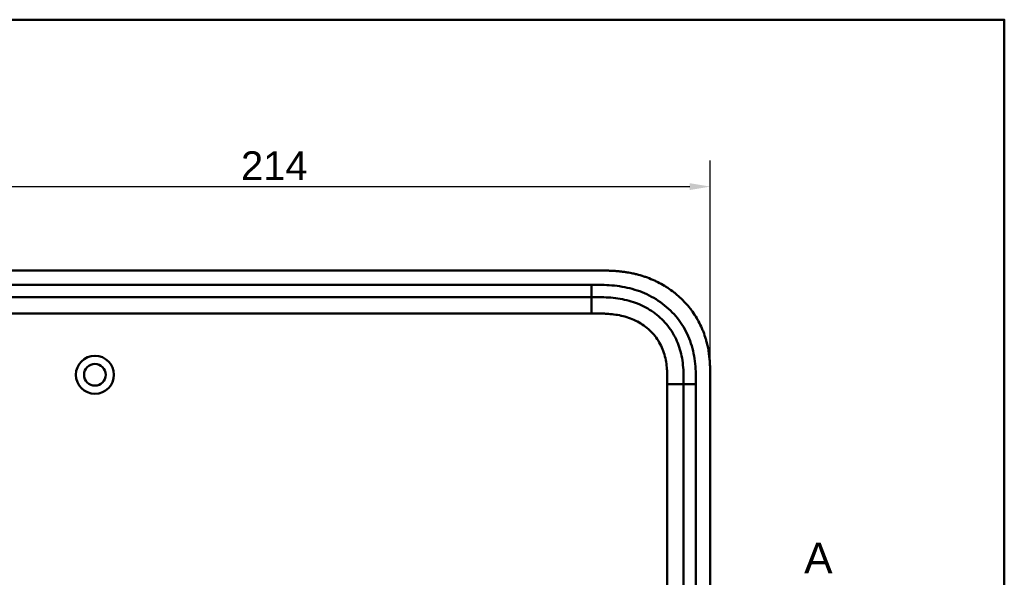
# Model space of a CAD drawing. Header units: millimetres. Extents: x 20 to 833, y 20 to 574.
# Tile 20 of 20: x 579 to 820, y 438 to 574. Entities that reach past the tile are written whole.
import ezdxf

# ---------------------------------------------------------------- set-up
doc = ezdxf.new("R2010")
doc.units = ezdxf.units.MM
doc.header["$LTSCALE"] = 2
for name, color, linetype, lineweight in [('Bemaßungen(DIN)', 7, 'Continuous', 25), ('Schnittansichtslinien(DIN)', 7, 'Continuous', 70), ('Sichtbare Kanten(DIN)', 7, 'Continuous', 50), ('Sichtbare tangentiale Kanten(DIN)', 7, 'Continuous', 50), ('Skizziergeometrie(DIN)', 7, 'Continuous', 50)]:
    doc.layers.add(name, color=color, linetype=linetype, lineweight=lineweight)
doc.styles.add('Aktuell-DINGroßer Text', font='arial.ttf')
doc.styles.add('STANDARD-DIN~0', font='arial.ttf')
doc.dimstyles.new('CAD-LAN', dxfattribs={"dimscale": 2, "dimtxt": 3.5, "dimasz": 2.5, "dimexe": 3.175, "dimexo": 0, "dimgap": 0.8, "dimtad": 1, "dimrnd": 1e-08, "dimtxsty": 'STANDARD-DIN~0', "dimcen": 0.09, "dimdle": 10, "dimclrd": 250, "dimclre": 250, "dimclrt": 250, "dimadec": 0, "dimazin": 2, "dimtfac": 1, "dimtmove": 0, "dimatfit": 3, "dimfxl": 1, "dimtolj": 1, "dimtzin": 0, "dimlwd": 25, "dimlwe": 25, "dimarcsym": 0})

# ---------------------------------------------------------------- blocks, each defined once
blk = doc.blocks.new('Ränder Standardrahmen')
at = {"layer": 'Skizziergeometrie(DIN)', "flags": 128}
blk.add_lwpolyline([(10, 10), (10, 287), (410, 287), (410, 10), (10, 10)], dxfattribs=at)
blk = doc.blocks.new('*D21')
at = {"layer": 'Bemaßungen(DIN)', "color": 250, "linetype": 'Continuous', "lineweight": 25, "true_color": 0x3f3f3f, "transparency": 16777216}
for p, q in [((534.07, 485.9), (534.07, 539.54)), ((748.07, 485.9), (748.07, 539.54)), ((539.07, 533.19), (743.07, 533.19))]:
    blk.add_line(p, q, dxfattribs=at)
at = {"layer": 'Bemaßungen(DIN)', "color": 250, "linetype": 'Continuous', "true_color": 0x3f3f3f, "transparency": 16777216}
for points in [[(539.07, 534.03), (539.07, 532.36), (534.07, 533.19)], [(743.07, 534.03), (743.07, 532.36), (748.07, 533.19)]]:
    blk.add_solid(points, dxfattribs=at)
at = {"layer": 'Defpoints', "color": 0, "linetype": 'Continuous', "transparency": 16777216}
for p in [(748.07, 533.19), (534.07, 485.9), (748.07, 485.9)]:
    blk.add_point(p, dxfattribs=at)
at = {"layer": 'Bemaßungen(DIN)', "color": 250, "linetype": 'Continuous', "lineweight": 25, "true_color": 0x3f3f3f, "transparency": 16777216, "insert": (633.29, 541.82), "char_height": 7, "attachment_point": 1, "style": 'STANDARD-DIN~0'}
blk.add_mtext('\\A1;214', dxfattribs=at)
blk = doc.blocks.new('2DTransSchnitt0')
at = {"layer": 'Schnittansichtslinien(DIN)', "insert": (385.52, 219.33), "char_height": 3.73, "attachment_point": 7, "style": 'Aktuell-DINGroßer Text'}
blk.add_mtext('A', dxfattribs=at)

msp = doc.modelspace()

# ---------------------------------------------------------------- linework, layer by layer
at = {"layer": 'Sichtbare Kanten(DIN)'}
for p, q in [((720.033, 512.681), (561.111, 512.681)), ((719.034, 506.181), (574.11, 506.181)), ((741.572, 295.466), (741.572, 484.897)), ((748.072, 294.466), (748.072, 485.897))]:
    msp.add_line(p, q, dxfattribs=at)
for radius in [4.65, 2.65]:
    msp.add_circle((597.572, 487.181), radius, dxfattribs=at)
for points, knots in [([(748.072, 485.897), (748.072, 486.196), (748.072, 486.794), (748.066, 487.548), (748.054, 488.304), (748.036, 488.913), (748.002, 489.676), (747.964, 490.288), (747.889, 491.206), (747.787, 492.126), (747.576, 493.504), (747.321, 494.721), (746.914, 496.224), (746.514, 497.407), (745.922, 498.851), (745.376, 499.976), (744.606, 501.334), (743.921, 502.379), (742.987, 503.628), (742.179, 504.58), (741.098, 505.703), (740.181, 506.548), (738.973, 507.531), (737.962, 508.259), (736.647, 509.092), (735.558, 509.695), (734.156, 510.368), (733.006, 510.842), (731.539, 511.351), (730.346, 511.692), (728.989, 512.005), (728.078, 512.175), (727.163, 512.316), (726.552, 512.396), (725.789, 512.479), (725.178, 512.534), (724.415, 512.588), (723.806, 512.62), (722.893, 512.656), (721.682, 512.681), (720.631, 512.682), (720.033, 512.681)], [0.00000945, 0.00000945, 0.00000945, 0.00000945, 0.02084254, 0.04167563, 0.05209218, 0.07292527, 0.08334182, 0.10417491, 0.11459146, 0.14584109, 0.16667419, 0.20834037, 0.22917346, 0.27083965, 0.29167274, 0.33333892, 0.35417201, 0.3958382, 0.41667129, 0.45833747, 0.47917057, 0.52083675, 0.54166984, 0.58333603, 0.60416912, 0.6458353, 0.66666839, 0.70833458, 0.72916767, 0.77083385, 0.79166695, 0.82291658, 0.83333313, 0.85416622, 0.86458277, 0.88541586, 0.89583241, 0.9166655, 0.92708204, 0.95833168, 0.99999787, 0.99999787, 0.99999787, 0.99999787]), ([(741.572, 484.897), (741.572, 485.697), (741.57, 487.281), (741.44, 489.587), (741.11, 491.804), (740.363, 494.633), (738.804, 497.912), (735.973, 501.254), (732.389, 503.797), (728.955, 505.159), (726.038, 505.797), (723.772, 506.073), (721.435, 506.18), (719.839, 506.181), (719.034, 506.181)], [41.2275228, 41.2275228, 41.2275228, 41.2275228, 41.4710255, 41.7145268, 41.9580281, 42.2015293, 42.6885319, 43.1755344, 43.662537, 44.1495395, 44.3930408, 44.6365421, 44.8800433, 45.1235454, 45.1235454, 45.1235454, 45.1235454])]:
    msp.add_open_spline(points, degree=3, knots=knots, dxfattribs=at)
at = {"layer": 'Sichtbare tangentiale Kanten(DIN)'}
for p, q in [((574.11, 509.181), (719.034, 509.181)), ((719.034, 506.181), (719.034, 509.181)), ((719.034, 506.181), (719.034, 502.181)), ((719.034, 502.181), (574.11, 502.181)), ((737.572, 295.466), (737.572, 484.897)), ((737.572, 484.897), (741.572, 484.897)), ((741.572, 484.897), (744.572, 484.897)), ((744.572, 484.897), (744.572, 295.466))]:
    msp.add_line(p, q, dxfattribs=at)
for points, knots in [([(719.034, 509.181), (719.839, 509.182), (721.486, 509.181), (724.01, 509.067), (726.532, 508.76), (729.849, 508.037), (733.827, 506.463), (738.019, 503.492), (741.352, 499.559), (743.19, 495.691), (744.056, 492.401), (744.43, 489.878), (744.571, 487.344), (744.572, 485.697), (744.572, 484.897)], [41.2275225, 41.2275225, 41.2275225, 41.2275225, 41.4710252, 41.7145264, 41.9580277, 42.201529, 42.6885315, 43.1755341, 43.6625366, 44.1495392, 44.3930404, 44.6365417, 44.880043, 45.123546, 45.123546, 45.123546, 45.123546]), ([(736.868, 492.142), (736.698, 492.732), (736.49, 493.304), (736.248, 493.854), (735.999, 494.418), (735.705, 494.972), (735.376, 495.497), (735.045, 496.025), (734.672, 496.533), (734.268, 497.008), (733.862, 497.483), (733.418, 497.934), (732.949, 498.348), (732.481, 498.761), (731.982, 499.142), (731.461, 499.487), (730.942, 499.832), (730.397, 500.142), (729.838, 500.415), (729.279, 500.688), (728.698, 500.926), (728.111, 501.127), (728.108, 501.129), (728.105, 501.13), (728.101, 501.131), (727.522, 501.329), (726.925, 501.495), (726.326, 501.629), (726.321, 501.63), (726.315, 501.632), (726.31, 501.633), (725.72, 501.764), (725.128, 501.865), (724.528, 501.943), (724.519, 501.944), (724.509, 501.945), (724.5, 501.946), (723.907, 502.022), (723.319, 502.074), (722.702, 502.11), (722.694, 502.11), (722.687, 502.111), (722.68, 502.111), (722.374, 502.129), (722.08, 502.141), (721.779, 502.151), (721.469, 502.162), (721.16, 502.168), (720.853, 502.173), (720.244, 502.182), (719.639, 502.182), (719.034, 502.181)], [0, 0, 0, 0, 0.1818471, 0.1818471, 0.1818471, 0.3687122, 0.3687122, 0.3687122, 0.5566899, 0.5566899, 0.5566899, 0.7451003, 0.7451003, 0.7451003, 0.9328992, 0.9328992, 0.9328992, 1.1203708, 1.1203708, 1.1203708, 1.3077792, 1.3077792, 1.3077792, 1.3088638, 1.3088638, 1.3088638, 1.4939899, 1.4939899, 1.4939899, 1.4956398, 1.4956398, 1.4956398, 1.6777905, 1.6777905, 1.6777905, 1.6806002, 1.6806002, 1.6806002, 1.8606637, 1.8606637, 1.8606637, 1.8628262, 1.8628262, 1.8628262, 1.9520853, 1.9520853, 1.9520853, 2.0438684, 2.0438684, 2.0438684, 2.2253748, 2.2253748, 2.2253748, 2.2253748]), ([(737.572, 484.897), (737.572, 485.132), (737.572, 485.368), (737.571, 485.603), (737.571, 485.747), (737.57, 485.891), (737.569, 486.034), (737.569, 486.106), (737.568, 486.178), (737.567, 486.25), (737.566, 486.394), (737.564, 486.537), (737.561, 486.681), (737.56, 486.757), (737.559, 486.833), (737.557, 486.91), (737.555, 486.986), (737.553, 487.062), (737.551, 487.138), (737.547, 487.291), (737.542, 487.443), (737.535, 487.601), (737.523, 487.909), (737.507, 488.203), (737.484, 488.508), (737.484, 488.515), (737.483, 488.523), (737.483, 488.53), (737.437, 489.147), (737.371, 489.736), (737.275, 490.325), (737.273, 490.334), (737.272, 490.343), (737.27, 490.352), (737.172, 490.95), (737.041, 491.541), (736.877, 492.111), (736.874, 492.121), (736.871, 492.132), (736.868, 492.142)], [0, 0, 0, 0, 0.07060207, 0.07060207, 0.07060207, 0.11373454, 0.11373454, 0.11373454, 0.13530078, 0.13530078, 0.13530078, 0.17843325, 0.17843325, 0.17843325, 0.20129346, 0.20129346, 0.20129346, 0.22415366, 0.22415366, 0.22415366, 0.26987408, 0.26987408, 0.26987408, 0.35911937, 0.35911937, 0.35911937, 0.36131491, 0.36131491, 0.36131491, 0.54166811, 0.54166811, 0.54166811, 0.54438603, 0.54438603, 0.54438603, 0.72751094, 0.72751094, 0.72751094, 0.73075248, 0.73075248, 0.73075248, 0.73075248])]:
    msp.add_open_spline(points, degree=3, knots=knots, dxfattribs=at)

# ---------------------------------------------------------------- block references
at = {"xscale": 2, "yscale": 2, "zscale": 2}
msp.add_blockref('Ränder Standardrahmen', (0, 0), dxfattribs=at)
at = {"layer": 'Schnittansichtslinien(DIN)', "xscale": 2, "yscale": 2, "zscale": 2}
msp.add_blockref('2DTransSchnitt0', (0, 0), dxfattribs=at)

# ---------------------------------------------------------------- dimensions: what is measured, and where the dimension line sits
at = {"layer": 'Bemaßungen(DIN)', "color": 250, "linetype": 'Continuous', "lineweight": 25, "true_color": 0x3f3f3f}
dim = msp.add_linear_dim(base=(748.072, 533.194), p1=(534.072, 485.897), p2=(748.072, 485.897), dimstyle='CAD-LAN', override={"dimgap": 0.8, "dimdec": 2, "dimtol": 0, "dimlim": 0, "dimtp": 0, "dimtm": 0, "dimtdec": 2, "dimtofl": 0, "dimatfit": 1}, dxfattribs=at)
dim.commit()
dim.dimension.update_dxf_attribs({"geometry": '*D21', "text_midpoint": (641.072, 533.194), "dimtype": 160})

doc.saveas('drawing.dxf')
